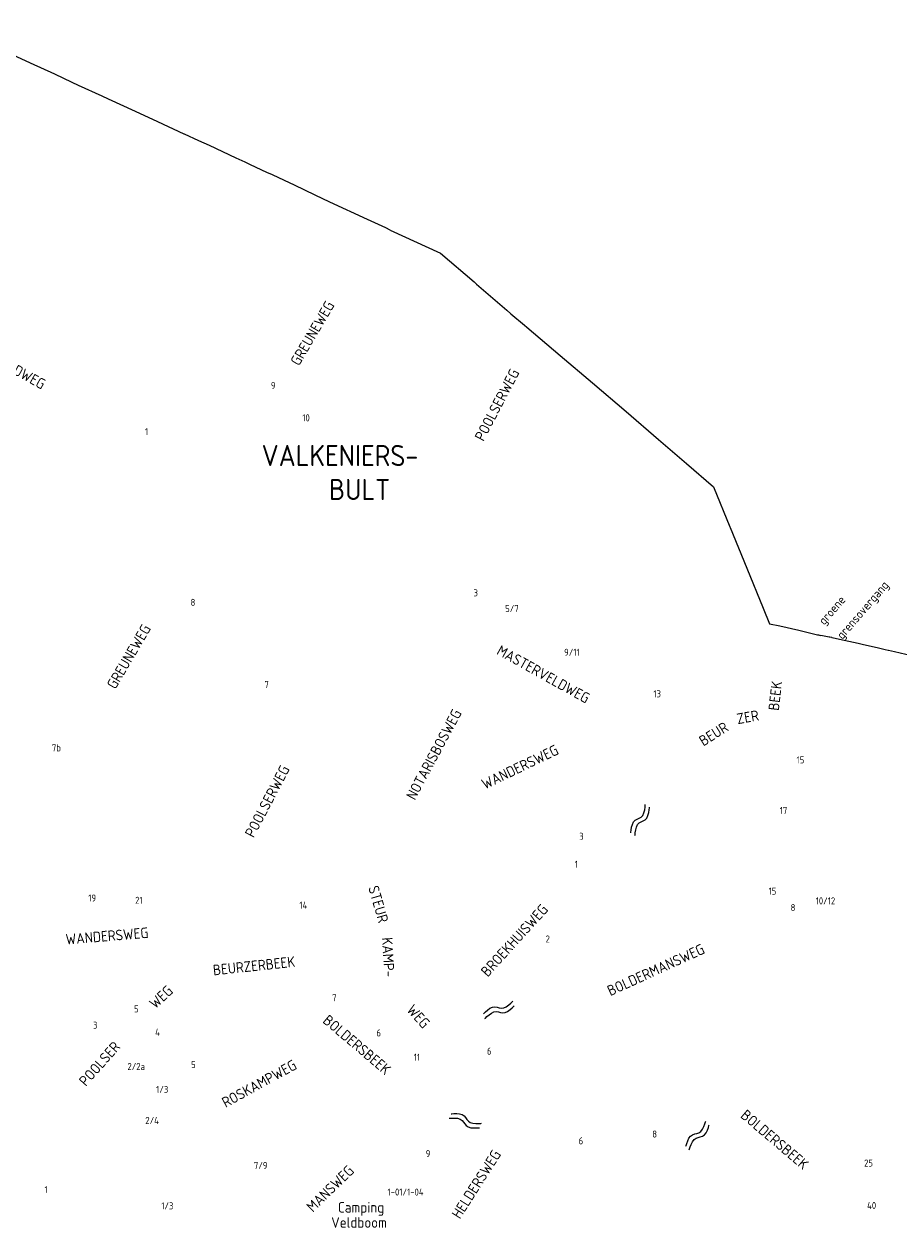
# Model space of a CAD drawing. Extents: x 240000 to 254330, y 435016 to 451025.
# Tile 24 of 25: x 247544 to 250030, y 447007 to 450429. Entities that reach past the tile are written whole.
import ezdxf

# ---------------------------------------------------------------- set-up
doc = ezdxf.new("R2010")
doc.units = 0
doc.header["$LTSCALE"] = 40
doc.header["$MEASUREMENT"] = 0
doc.layers.get('0').update_dxf_attribs({"color": 9, "linetype": 'CONTINUOUS'})
for name, color, linetype in [('ARC-D06WA', 9, 'CONTINUOUS'), ('BOU-D00', 250, 'CONTINUOUS'), ('GRE-K01LG', 9, 'CONTINUOUS'), ('SEM-D01FA', 250, 'CONTINUOUS'), ('SEM-D01HN', 250, 'CONTINUOUS'), ('SEM-D03ST', 250, 'CONTINUOUS'), ('SEM-D03WA', 250, 'CONTINUOUS'), ('SEM-D04ST', 250, 'CONTINUOUS')]:
    doc.layers.add(name, color=color, linetype=linetype)
doc.layers.get('BOU-D00').off()
doc.styles.add('ISO', font='ISO.shx', dxfattribs={"height": 23})

# ---------------------------------------------------------------- blocks, each defined once
blk = doc.blocks.new('HUIS')
at = {"layer": 'SEM-D01HN', "linetype": 'Continuous', "style": 'ISO'}
blk.add_attdef('HUISNUMMER', (22.2, -8.4), '', height=23, dxfattribs=at)
blk = doc.blocks.new('WAT')
for points in [[(-1.79, 0.36), (-1.72, 0.44), (-1.55, 0.62), (-1.31, 0.84), (-1.05, 1.03), (-0.79, 1.11), (-0.57, 1.03), (-0.38, 0.84), (-0.2, 0.62), (-0.01, 0.44), (0.21, 0.36), (0.47, 0.44), (0.74, 0.62), (0.98, 0.84), (1.15, 1.03), (1.21, 1.11)], [(-1.79, -0.57), (-1.72, -0.49), (-1.55, -0.3), (-1.31, -0.08), (-1.05, 0.1), (-0.79, 0.18), (-0.57, 0.1), (-0.38, -0.08), (-0.2, -0.3), (-0.01, -0.49), (0.21, -0.57), (0.47, -0.49), (0.74, -0.3), (0.98, -0.08), (1.15, 0.1), (1.21, 0.18)]]:
    blk.add_lwpolyline(points)

msp = doc.modelspace()

# ---------------------------------------------------------------- linework, layer by layer
at = {"layer": 'GRE-K01LG'}
for points in [[(247680.1, 450263.3), (247631, 450286.2), (247562.1, 450318.3), (247484.7, 450354.3), (247415, 450387), (247364.7, 450410.4), (247338.1, 450422.6), (247324, 450428.9)], [(248000, 450116), (247998.9, 450116.5), (247923.5, 450151.5), (247860.3, 450180.5), (247783.2, 450215.9), (247766, 450223.8), (247698.4, 450254.7), (247680.1, 450263.3)], [(248040.4, 450097.4), (248000, 450116)], [(248172.4, 450036), (248146.1, 450048.2), (248070.8, 450083.4), (248040.4, 450097.4)], [(248186.9, 450029.2), (248172.4, 450036)], [(248249.5, 450000), (248233.4, 450007.5), (248186.9, 450029.2)], [(248571.3, 449849.7), (248519.6, 449873.9), (248412.7, 449923.2), (248370.6, 449943), (248311.9, 449970.7), (248284, 449984), (248249.5, 450000)], [(248584.4, 449843.6), (248571.3, 449849.7)], [(248584.4, 449843.6), (248727.2, 449777.7), (248822.3, 449696), (248829.3, 449690)], [(248829.3, 449690), (248915.5, 449615.6), (248927.3, 449605.7), (248965.8, 449572.9)], [(248965.8, 449572.9), (248972.5, 449567.3)], [(248972.5, 449567.3), (249067.1, 449486.7), (249158.7, 449409.2), (249254.2, 449327.6), (249346.6, 449248.3), (249426, 449180.3), (249502.5, 449114.1), (249549.6, 449000)], [(249549.6, 449000), (249550.2, 448998.6), (249597.4, 448882.8), (249644.2, 448768.5), (249662.2, 448724.4)], [(249662.2, 448724.4), (249691.2, 448718.5), (249745, 448705.9), (249798.8, 448693.4), (249800.3, 448693), (249801, 448692.9)], [(249801, 448692.9), (249801.6, 448692.7), (249807.2, 448691.4)], [(249839.3, 448685.2), (249833.9, 448686.4), (249831.7, 448686.9), (249807.4, 448691.5)], [(249990.6, 448650.7), (249990.5, 448650.7), (249972.1, 448654.8), (249925.4, 448665.5), (249914.2, 448668.1), (249860.5, 448680.3), (249840.1, 448685), (249839.3, 448685.2)], [(250000, 448648.5), (249998.8, 448648.8), (249990.6, 448650.7)], [(250065.5, 448632.9), (250065.1, 448633.3), (250016.9, 448644.7), (250000, 448648.5)]]:
    msp.add_lwpolyline(points, dxfattribs=at)

# ---------------------------------------------------------------- block references
at = {"layer": 'ARC-D06WA', "xscale": 30, "yscale": 15, "zscale": 30}
for p, rotation in [((249302.6, 448171.8), 56.11124198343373), ((248902.2, 447625.8), 16.60690522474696), ((248803.7, 447304.7), 335.7661282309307), ((249466.4, 447273.4), 44.47792621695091)]:
    msp.add_blockref('WAT', p, dxfattribs=dict(at, rotation=rotation))
at = {"layer": 'BOU-D00'}
ref = msp.add_blockref('HUIS', (248272.6, 449376.5), dxfattribs=at)
ref.add_attrib('HUISNUMMER', '9', (248245, 449391.6), dxfattribs={"layer": 'SEM-D01HN', "height": 20, "style": 'ISO'})
ref = msp.add_blockref('HUIS', (248368.3, 449337), dxfattribs=at)
ref.add_attrib('HUISNUMMER', '10', (248334.3, 449299.9), dxfattribs={"layer": 'SEM-D01HN', "height": 20, "style": 'ISO'})
ref = msp.add_blockref('HUIS', (247863.9, 449269.5), dxfattribs=at)
ref.add_attrib('HUISNUMMER', '1', (247887.4, 449260.5), dxfattribs={"layer": 'SEM-D01HN', "height": 20, "style": 'ISO'})
ref = msp.add_blockref('HUIS', (247993.2, 448784.3), dxfattribs=at)
ref.add_attrib('HUISNUMMER', '8', (248016.7, 448775.4), dxfattribs={"layer": 'SEM-D01HN', "height": 20, "style": 'ISO'})
ref = msp.add_blockref('HUIS', (248798.5, 448777.8), dxfattribs=at)
ref.add_attrib('HUISNUMMER', '3', (248820.8, 448802.4), dxfattribs={"layer": 'SEM-D01HN', "height": 20, "style": 'ISO'})
ref = msp.add_blockref('HUIS', (248878.4, 448732.8), dxfattribs=at)
ref.add_attrib('HUISNUMMER', '5/7', (248910.8, 448757.8), dxfattribs={"layer": 'SEM-D01HN', "height": 20, "style": 'ISO'})
ref = msp.add_blockref('HUIS', (249139.7, 448602.1), dxfattribs=at)
ref.add_attrib('HUISNUMMER', '9/11', (249078.4, 448633.5), dxfattribs={"layer": 'SEM-D01HN', "height": 20, "style": 'ISO'})
ref = msp.add_blockref('HUIS', (248247.3, 448522.3), dxfattribs=at)
ref.add_attrib('HUISNUMMER', '7', (248226.7, 448541.6), dxfattribs={"layer": 'SEM-D01HN', "height": 20, "style": 'ISO'})
ref = msp.add_blockref('HUIS', (249382.2, 448522.2), dxfattribs=at)
ref.add_attrib('HUISNUMMER', '13', (249332, 448515.5), dxfattribs={"layer": 'SEM-D01HN', "height": 20, "style": 'ISO'})
ref = msp.add_blockref('HUIS', (247666.3, 448344.3), dxfattribs=at)
ref.add_attrib('HUISNUMMER', '7b', (247622.6, 448361.8), dxfattribs={"layer": 'SEM-D01HN', "height": 20, "style": 'ISO'})
ref = msp.add_blockref('HUIS', (249789.9, 448318.5), dxfattribs=at)
ref.add_attrib('HUISNUMMER', '15', (249738.9, 448327.5), dxfattribs={"layer": 'SEM-D01HN', "height": 20, "style": 'ISO'})
ref = msp.add_blockref('HUIS', (249721.6, 448161.7), dxfattribs=at)
ref.add_attrib('HUISNUMMER', '17', (249691.1, 448184.1), dxfattribs={"layer": 'SEM-D01HN', "height": 20, "style": 'ISO'})
ref = msp.add_blockref('HUIS', (249103.4, 448096.9), dxfattribs=at)
ref.add_attrib('HUISNUMMER', '3', (249121.2, 448110.4), dxfattribs={"layer": 'SEM-D01HN', "height": 20, "style": 'ISO'})
ref = msp.add_blockref('HUIS', (249135.2, 448058.8), dxfattribs=at)
ref.add_attrib('HUISNUMMER', '1', (249108.4, 448031), dxfattribs={"layer": 'SEM-D01HN', "height": 20, "style": 'ISO'})
ref = msp.add_blockref('HUIS', (249710.2, 447983.6), dxfattribs=at)
ref.add_attrib('HUISNUMMER', '15', (249659.4, 447954.8), dxfattribs={"layer": 'SEM-D01HN', "height": 20, "style": 'ISO'})
ref = msp.add_blockref('HUIS', (247702.7, 447944), dxfattribs=at)
ref.add_attrib('HUISNUMMER', '19', (247726.2, 447935.1), dxfattribs={"layer": 'SEM-D01HN', "height": 20, "style": 'ISO'})
ref = msp.add_blockref('HUIS', (247845.7, 447911.5), dxfattribs=at)
ref.add_attrib('HUISNUMMER', '21', (247859.2, 447928.6), dxfattribs={"layer": 'SEM-D01HN', "height": 20, "style": 'ISO'})
ref = msp.add_blockref('HUIS', (249775.7, 447959.2), dxfattribs=at)
ref.add_attrib('HUISNUMMER', '10/12', (249793.2, 447926.9), dxfattribs={"layer": 'SEM-D01HN', "height": 20, "style": 'ISO'})
ref = msp.add_blockref('HUIS', (248302.7, 447923.8), dxfattribs=at)
ref.add_attrib('HUISNUMMER', '14', (248326.2, 447914.8), dxfattribs={"layer": 'SEM-D01HN', "height": 20, "style": 'ISO'})
ref = msp.add_blockref('HUIS', (249698.4, 447917), dxfattribs=at)
ref.add_attrib('HUISNUMMER', '8', (249722, 447908), dxfattribs={"layer": 'SEM-D01HN', "height": 20, "style": 'ISO'})
ref = msp.add_blockref('HUIS', (249002.3, 447827.7), dxfattribs=at)
ref.add_attrib('HUISNUMMER', '2 ', (249025.8, 447818.7), dxfattribs={"layer": 'SEM-D01HN', "height": 20, "style": 'ISO'})
ref = msp.add_blockref('HUIS', (248454.3, 447667.8), dxfattribs=at)
ref.add_attrib('HUISNUMMER', '7', (248418.9, 447651.7), dxfattribs={"layer": 'SEM-D01HN', "height": 20, "style": 'ISO'})
ref = msp.add_blockref('HUIS', (247853.8, 447596.9), dxfattribs=at)
ref.add_attrib('HUISNUMMER', '5', (247856, 447619.9), dxfattribs={"layer": 'SEM-D01HN', "height": 20, "style": 'ISO'})
ref = msp.add_blockref('HUIS', (247780.6, 447573.1), dxfattribs=at)
ref.add_attrib('HUISNUMMER', '3', (247739.5, 447573.7), dxfattribs={"layer": 'SEM-D01HN', "height": 20, "style": 'ISO'})
ref = msp.add_blockref('HUIS', (247892.6, 447562.7), dxfattribs=at)
ref.add_attrib('HUISNUMMER', '4', (247916.1, 447553.7), dxfattribs={"layer": 'SEM-D01HN', "height": 20, "style": 'ISO'})
ref = msp.add_blockref('HUIS', (248559, 447589.7), dxfattribs=at)
ref.add_attrib('HUISNUMMER', '6', (248544.9, 447551.7), dxfattribs={"layer": 'SEM-D01HN', "height": 20, "style": 'ISO'})
ref = msp.add_blockref('HUIS', (248638.4, 447465.2), dxfattribs=at)
ref.add_attrib('HUISNUMMER', '11', (248650.9, 447482.6), dxfattribs={"layer": 'SEM-D01HN', "height": 20, "style": 'ISO'})
ref = msp.add_blockref('HUIS', (248835.5, 447508.9), dxfattribs=at)
ref.add_attrib('HUISNUMMER', '6', (248859, 447499.9), dxfattribs={"layer": 'SEM-D01HN', "height": 20, "style": 'ISO'})
ref = msp.add_blockref('HUIS', (247819.6, 447445.8), dxfattribs=at)
ref.add_attrib('HUISNUMMER', '2/2a', (247837.3, 447456.1), dxfattribs={"layer": 'SEM-D01HN', "height": 20, "style": 'ISO'})
ref = msp.add_blockref('HUIS', (248005.6, 447442.9), dxfattribs=at)
ref.add_attrib('HUISNUMMER', '5', (248018.3, 447461.6), dxfattribs={"layer": 'SEM-D01HN', "height": 20, "style": 'ISO'})
ref = msp.add_blockref('HUIS', (247979.7, 447376.3), dxfattribs=at)
ref.add_attrib('HUISNUMMER', '1/3', (247918.9, 447391.1), dxfattribs={"layer": 'SEM-D01HN', "height": 20, "style": 'ISO'})
ref = msp.add_blockref('HUIS', (247868.2, 447294.4), dxfattribs=at)
ref.add_attrib('HUISNUMMER', '2/4', (247888.2, 447302.8), dxfattribs={"layer": 'SEM-D01HN', "height": 20, "style": 'ISO'})
ref = msp.add_blockref('HUIS', (249101, 447276.9), dxfattribs=at)
ref.add_attrib('HUISNUMMER', '6', (249119.5, 447244.9), dxfattribs={"layer": 'SEM-D01HN', "height": 20, "style": 'ISO'})
ref = msp.add_blockref('HUIS', (249305.2, 447273.3), dxfattribs=at)
ref.add_attrib('HUISNUMMER', '8', (249328.7, 447264.3), dxfattribs={"layer": 'SEM-D01HN', "height": 20, "style": 'ISO'})
ref = msp.add_blockref('HUIS', (248716.6, 447190.6), dxfattribs=at)
ref.add_attrib('HUISNUMMER', '9', (248685, 447208.7), dxfattribs={"layer": 'SEM-D01HN', "height": 20, "style": 'ISO'})
ref = msp.add_blockref('HUIS', (248173.2, 447183.9), dxfattribs=at)
ref.add_attrib('HUISNUMMER', '7/9', (248196.7, 447174.9), dxfattribs={"layer": 'SEM-D01HN', "height": 20, "style": 'ISO'})
ref = msp.add_blockref('HUIS', (249931.8, 447154.9), dxfattribs=at)
ref.add_attrib('HUISNUMMER', '25', (249930.8, 447181.9), dxfattribs={"layer": 'SEM-D01HN', "height": 20, "style": 'ISO'})
ref = msp.add_blockref('HUIS', (247623, 447093.1), dxfattribs=at)
ref.add_attrib('HUISNUMMER', '1', (247601.8, 447106.3), dxfattribs={"layer": 'SEM-D01HN', "height": 20, "style": 'ISO'})
ref = msp.add_blockref('HUIS', (248756.8, 447129.4), dxfattribs=at)
ref.add_attrib('HUISNUMMER', '1-01/1-04', (248576.5, 447099.4), dxfattribs={"layer": 'SEM-D01HN', "height": 20, "style": 'ISO'})
ref = msp.add_blockref('HUIS', (247930.4, 447036.7), dxfattribs=at)
ref.add_attrib('HUISNUMMER', '1/3', (247933.5, 447060.2), dxfattribs={"layer": 'SEM-D01HN', "height": 20, "style": 'ISO'})
ref = msp.add_blockref('HUIS', (249956, 447102.4), dxfattribs=at)
ref.add_attrib('HUISNUMMER', '40', (249939.3, 447061.4), dxfattribs={"layer": 'SEM-D01HN', "height": 20, "style": 'ISO'})

# ---------------------------------------------------------------- texts
at = {"layer": 'SEM-D01FA', "style": 'ISO'}
for s, p in [('grensovergang', (249869.2, 448678.5)), ('groene', (249817.7, 448719.2))]:
    msp.add_text(s, height=25, rotation=49.1231, dxfattribs=at).set_placement(p)
for s, p in [('Camping', (248435.5, 447051.1)), ('Veldboom', (248416.5, 447008))]:
    msp.add_text(s, height=30, dxfattribs=at).set_placement(p)
at = {"layer": 'SEM-D03ST', "style": 'ISO'}
for s, rotation, p in [('GREUNEWEG', 59.6413, (248324.8, 449455.5)), ('MASTERVELDWEG', 330.9468, (247337.3, 449531.8)), ('POOLSERWEG', 62.4166, (248849.3, 449241)), ('GREUNEWEG', 59.6413, (247803.1, 448536.5)), ('MASTERVELDWEG', 330.9468, (248884.1, 448639.3)), ('NOTARISBOSWEG', 61.7958, (248654.4, 448221.1)), ('WANDERSWEG', 25.6872, (248853.1, 448253)), ('POOLSERWEG', 62.4166, (248196.3, 448114.1)), ('STEUR', 286.1908, (248521.2, 447974.9)), ('BROEKHUISWEG', 47.7501, (248861.2, 447718.9)), ('WANDERSWEG', 4.7262, (247663.1, 447812.5)), ('BOLDERMANSWEG', 24.4118, (249209.7, 447665.9)), ('KAMP-', 273.2899, (248560.5, 447832.5)), ('WEG', 42.6561, (247916.4, 447628.4)), ('WEG', 311.8193, (248628.8, 447625.7)), ('POOLSER', 48.4438, (247719.4, 447407.6)), ('ROSKAMPWEG', 28.809, (248116.6, 447348.1)), ('HELDERSWEG', 57.4964, (248782.3, 447030.7)), ('MANSWEG', 44.1658, (248364.1, 447050.2))]:
    msp.add_text(s, height=30, rotation=rotation, dxfattribs=at).set_placement(p)
at = {"layer": 'SEM-D03WA', "style": 'ISO'}
for s, rotation, p in [('BEEK', 83.3564, (249688.3, 448476.4)), ('BEUR', 32.1035, (249474.1, 448375.4)), ('ZER', 10.1135, (249571.9, 448439)), ('BEURZERBEEK', 6.0503, (248082, 447725)), ('BOLDERSBEEK', 319.6711, (248390.1, 447592.8)), ('BOLDERSBEEK', 319.6711, (249577.4, 447323.3))]:
    msp.add_text(s, height=30, rotation=rotation, dxfattribs=at).set_placement(p)
at = {"layer": 'SEM-D04ST', "style": 'ISO'}
for s, p in [('VALKENIERS-', (248218.7, 449172.7)), ('BULT', (248410.2, 449076.2))]:
    msp.add_text(s, height=60, dxfattribs=at).set_placement(p)

doc.saveas('drawing.dxf')
